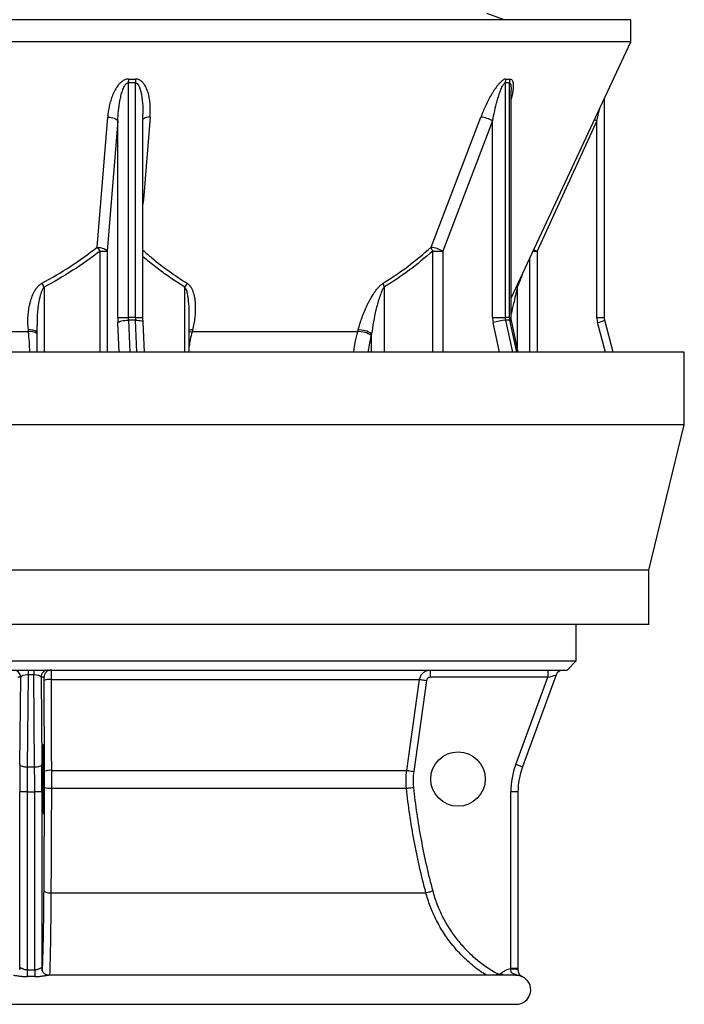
# Model space of a CAD drawing. Header units: millimetres. Extents: x 4080 to 7675, y 754 to 11989.
# Tile 2 of 6: x 5846 to 7675, y 754 to 3464. Entities that reach past the tile are written whole.
import ezdxf

# ---------------------------------------------------------------- set-up
doc = ezdxf.new("R2010")
doc.units = ezdxf.units.MM
doc.header["$LTSCALE"] = 5

msp = doc.modelspace()

# ---------------------------------------------------------------- linework, layer by layer
at = {"color": 8, "linetype": 'Continuous', "lineweight": 25}
for p, q in [((7180.3, 3464.4), (7131.5, 3481.9)), ((6067.9, 2549.6), (6067.9, 2827.4)), ((6087.1, 2827.4), (6087.1, 2549.6)), ((6982.4, 2549.6), (6982.4, 2827.4)), ((7010.2, 2827.4), (7010.2, 2549.6)), ((7258.6, 2827.4), (7269.6, 2827.4)), ((7269.6, 2827.4), (7269.6, 2549.6)), ((7249.5, 2549.6), (7249.5, 2807.9)), ((5913.3, 2728.4), (5913.3, 2549.6)), ((6300.7, 2549.6), (6300.7, 2728.4)), ((6848.9, 2728.4), (6848.9, 2549.6)), ((7215.2, 2728.4), (7215.2, 2561.9)), ((6120.2, 2549.6), (6116.5, 2630.7)), ((6145.3, 2637.2), (6149.4, 2549.6)), ((6164.8, 2645), (6185.5, 2645)), ((6169, 2549.6), (6165, 2637.2)), ((7166.5, 2549.6), (7148.7, 2630.7)), ((7182.9, 2637.2), (7202.1, 2549.6)), ((7193.5, 2645), (7198, 2645)), ((7213.6, 2549.6), (7194.3, 2637.2)), ((7434.3, 2645), (7454.9, 2645)), ((7457.5, 2549.6), (7436.1, 2630.7)), ((6814.4, 2549.6), (6814.4, 2599.8)), ((5846.4, 850.5), (5846.6, 853)), ((5907.6, 853), (5907.8, 850.5))]:
    msp.add_line(p, q, dxfattribs=at)
at = {"color": 7, "linetype": 'Continuous', "lineweight": 25}
for p, q in [((7488, 3464.4), (4227.1, 3464.4)), ((7527.1, 3464.4), (7488, 3464.4)), ((7527.1, 3403.2), (7527.1, 3464.4)), ((7488, 3403.2), (4227.1, 3403.2)), ((7198, 2697.5), (7527.1, 3403.2)), ((7527.1, 3403.2), (7488, 3403.2)), ((6145.1, 3290.5), (6145.1, 2645)), ((6164.8, 2645), (6164.8, 3290.5)), ((7182, 3290.5), (7182, 2645)), ((7193.5, 2645), (7193.5, 3290.5)), ((7198, 2645), (7198, 3271.8)), ((7454.9, 2645), (7454.9, 3248.4)), ((6185.5, 2645), (6185.5, 3204)), ((6059.5, 2837.9), (6088.4, 3196.3)), ((6116.1, 3185.7), (6087.1, 2827.4)), ((6116.1, 2645), (6116.1, 3185.7)), ((6977.9, 2837.9), (7114.8, 3196.3)), ((7147.2, 3185.7), (7010.2, 2827.4)), ((7147.2, 2645), (7147.2, 3185.7)), ((7434.3, 3185.7), (7269.6, 2827.4)), ((7434.3, 2645), (7434.3, 3185.7)), ((6067.9, 2827.4), (6087.1, 2827.4)), ((6982.4, 2827.4), (7010.2, 2827.4)), ((6312.3, 2549.6), (6312.3, 2659.4)), ((6116.1, 2645), (6145.1, 2645)), ((6164.8, 2645), (6145.1, 2645)), ((6165, 2637.2), (6145.3, 2637.2)), ((6189.6, 2549.6), (6185.8, 2631.9)), ((7147.2, 2645), (7182, 2645)), ((7193.5, 2645), (7182, 2645)), ((7194.3, 2637.2), (7182.9, 2637.2)), ((7218, 2549.6), (7199, 2636.1)), ((7479, 2549.6), (7455.9, 2637.1)), ((5870.5, 2605.7), (5342.9, 2605.7)), ((5870.5, 2605.7), (5870.1, 2610.3)), ((5893.8, 2623), (5893.8, 2549.6)), ((6321.6, 2610.3), (6320.4, 2605.7)), ((6776.2, 2605.7), (6320.4, 2605.7)), ((6776.2, 2605.7), (6777.4, 2610.3)), ((6814.4, 2599.8), (6813.2, 2595.2)), ((7674.6, 2549.6), (4079.6, 2549.6)), ((7674.6, 2349.6), (7674.6, 2549.6)), ((7674.6, 2349.6), (4079.6, 2349.6)), ((7577.1, 1949.6), (7674.6, 2349.6)), ((7577.1, 1949.6), (4177.1, 1949.6)), ((7577.1, 1799.6), (7577.1, 1949.6)), ((7577.1, 1799.6), (4177.1, 1799.6)), ((7377.1, 1699.4), (7377.1, 1799.6)), ((4377.1, 1699.4), (7377.1, 1699.4)), ((7352.1, 1674.4), (7377.1, 1699.4)), ((4402.1, 1674.4), (7352.1, 1674.4)), ((5849.3, 1654.4), (5840.8, 1654.4)), ((5847, 1414.6), (5849.3, 1654.4)), ((5869.4, 1661.3), (5866.9, 1407.7)), ((5869.4, 1674.4), (5869.4, 1661.3)), ((5884.8, 1661.3), (5869.4, 1661.3)), ((5884.8, 1674.4), (5884.8, 1661.3)), ((5887.3, 1407.7), (5884.8, 1661.3)), ((5905, 1654.4), (5907.3, 1414.6)), ((5913.4, 1654.4), (5905, 1654.4)), ((7299, 1654.4), (6975.5, 1654.4)), ((7211.1, 1414.6), (7299, 1654.4)), ((7322.3, 1661.3), (7229.3, 1407.7)), ((5914.6, 1395.3), (5913.7, 1645.8)), ((5932.6, 1648.6), (6946.3, 1648.6)), ((6965.6, 1645.8), (6930.2, 1395.3)), ((5866.9, 1407.7), (5887.3, 1407.7)), ((5933.5, 1398.1), (6911, 1398.1)), ((5846.6, 853), (5846.6, 1338.9)), ((5866.6, 1338.9), (5846.6, 1338.9)), ((5866.6, 1338.9), (5887.6, 1338.9)), ((5866.6, 1338.9), (5866.6, 848.9)), ((5907.6, 1338.9), (5887.6, 1338.9)), ((5887.6, 848.9), (5887.6, 1338.9)), ((5907.6, 1338.9), (5907.6, 853)), ((5933.5, 1349.2), (6910.2, 1349.2)), ((7197.6, 853.1), (7197.6, 1338.9)), ((7217.1, 1338.9), (7197.6, 1338.9)), ((7217.1, 1338.9), (7217.1, 853.1)), ((5932.2, 1061.1), (6963.8, 1061.1)), ((5846.6, 853), (5846.5, 850.6)), ((5866.6, 848.9), (5866.7, 830.8)), ((5887.6, 848.9), (5887.6, 830.8)), ((5907.6, 853), (5907.8, 850.5)), ((7217.1, 853.1), (7197.6, 853.1)), ((7217.1, 848.9), (7217.1, 848.9)), ((7210.6, 834.4), (5925.3, 834.4)), ((4542.1, 754.4), (7212.1, 754.4))]:
    msp.add_line(p, q, dxfattribs=at)
at = {"color": 7, "linetype": 'Continuous', "lineweight": 25, "flags": 128}
for points in [[(6088.4, 3196.3), (6093.2, 3196), (6097.9, 3195.4), (6102.4, 3194.4), (6106.5, 3193), (6110, 3191.5), (6112.9, 3189.7), (6114.9, 3187.7), (6116.1, 3185.7)], [(6059.5, 2837.9), (6064.3, 2837.7), (6069, 2837), (6073.4, 2836), (6077.5, 2834.7), (6081, 2833.1), (6083.8, 2831.3), (6085.9, 2829.4), (6087.1, 2827.4)], [(6116.5, 2630.7), (6117.8, 2632), (6119.9, 2633.2), (6122.9, 2634.3), (6126.6, 2635.3), (6130.9, 2636.1), (6135.5, 2636.7), (6140.4, 2637.1), (6145.3, 2637.2)], [(5932.6, 1648.6), (5932.8, 1609), (5933.3, 1450.5), (5933.5, 1398.1)], [(6911, 1398.1), (6916.6, 1437.7), (6938.9, 1596.2), (6946.3, 1648.6)], [(6946.3, 1648.6), (6946.9, 1648.5), (6948.1, 1648.3), (6950, 1648), (6952.3, 1647.7), (6955.2, 1647.3), (6958.4, 1646.8), (6961.9, 1646.3), (6965.6, 1645.8)], [(5847, 1414.6), (5847.4, 1413.3), (5848.6, 1412), (5850.5, 1410.9), (5853, 1409.8), (5856, 1409), (5859.4, 1408.3), (5863.1, 1407.9), (5866.9, 1407.7)], [(5887.3, 1407.7), (5891.1, 1407.9), (5894.8, 1408.3), (5898.2, 1409), (5901.2, 1409.8), (5903.7, 1410.9), (5905.6, 1412), (5906.8, 1413.3), (5907.3, 1414.6)], [(7229.3, 1407.7), (7229, 1407.9), (7228, 1408.3), (7226.3, 1409), (7224, 1409.8), (7221.3, 1410.9), (7218.1, 1412), (7214.7, 1413.3), (7211.1, 1414.6)], [(6911, 1398.1), (6911.6, 1398), (6912.8, 1397.8), (6914.6, 1397.6), (6917, 1397.2), (6919.9, 1396.8), (6923.1, 1396.4), (6926.6, 1395.9), (6930.2, 1395.3)], [(6910.2, 1349.2), (6910.8, 1349.3), (6912, 1349.4), (6913.8, 1349.6), (6916.2, 1349.9), (6919.1, 1350.2), (6922.3, 1350.5), (6925.8, 1350.9), (6929.5, 1351.3)], [(5913.2, 1066.3), (5913.7, 1065.4), (5914.8, 1064.4), (5916.6, 1063.6), (5918.9, 1062.8), (5921.8, 1062.1), (5925, 1061.6), (5928.5, 1061.3), (5932.2, 1061.1)], [(6963.8, 1061.1), (6964.4, 1061.3), (6965.5, 1061.7), (6967.3, 1062.2), (6969.7, 1062.8), (6972.5, 1063.6), (6975.6, 1064.4), (6979, 1065.4), (6982.6, 1066.3)]]:
    msp.add_lwpolyline(points, dxfattribs=at)
at = {"color": 8, "linetype": 'Continuous', "lineweight": 25, "flags": 128}
for points in [[(6204.9, 3196.3), (6201.2, 3151), (6186.5, 2969.7), (6185.5, 2956.9)], [(7427.3, 3189.1), (7430.1, 3187.7), (7434.3, 3185.7)], [(6165, 2637.2), (6169.7, 2637.1), (6174.1, 2636.7), (6177.9, 2636.1), (6181.2, 2635.3), (6183.6, 2634.3), (6185.1, 2633.2), (6185.7, 2632), (6185.8, 2631.9)], [(7194.3, 2637.2), (7196.7, 2637.1), (7198.3, 2636.7), (7199, 2636.1), (7199, 2636.1)], [(6312.3, 2605.7), (6315.6, 2605.9), (6320.4, 2605.7)], [(7176.1, 834.4), (7173.8, 837.1), (7171.2, 840.2)], [(7157.2, 834.4), (7158, 835.7), (7159.8, 839.1)]]:
    msp.add_lwpolyline(points, dxfattribs=at)
at = {"color": 7, "linetype": 'Continuous', "lineweight": 25}
msp.add_circle((7052.1, 1374.4), 75, dxfattribs=at)
for centre, radius, start, end in [((6277.7, 3289), 132.6, 174.766, 179.3378), ((6297, 3292.5), 132.2, 176.2483, 180.8294), ((7211.8, 3290.4), 29.8, 158.8931, 179.679), ((7223.1, 3290.8), 29.6, 159.6775, 180.5739), ((7106.2, 3114.9), 81.9, 59.925, 83.9442), ((5957.3, 2748.2), 136, 35.6155, 41.302), ((6969.1, 2756.4), 82, 59.9387, 83.8657), ((7011, 2845.9), 34.1, 193.6165, 213.0491), ((5802.7, 2673.3), 123.6, 26.4676, 32.086), ((6347.9, 2707.9), 51.5, 142.9048, 156.5545), ((6882.8, 2743.5), 37.1, 187.0862, 204.0861), ((6423.5, 2644.9), 307.4, 179.9825, 182.6367), ((6312.8, 2644.9), 167.7, 179.9825, 182.6367), ((6332.5, 2644.9), 167.7, 179.9825, 182.6367), ((7213.7, 2644.9), 66.5, 179.9726, 192.3377), ((7190.2, 2505.2), 132.2, 93.1893, 108.2864), ((7218.3, 2644.9), 36.3, 179.9726, 192.3377), ((7229.7, 2644.9), 36.3, 179.9726, 192.3377), ((7490.1, 2645), 55.8, 179.997, 194.7776), ((6780.4, 2550.1), 55.7, 53.8685, 94.2771), ((6781.5, 2554.7), 55.7, 53.8713, 94.2696), ((5829.3, 1654.4), 20, 359.9902, 89.9902), ((5925, 1654.4), 20, 90.0098, 180.0098), ((5933.4, 1654.4), 20, 90.0098, 180.0098), ((7166.9, 1659.4), 191.5, 175.5056, 181.4954), ((7490.4, 1659.4), 191.5, 175.5056, 181.4954), ((7341.1, 1654.4), 20, 90, 159.8637), ((5928.5, 1610.9), 37.9, 83.7029, 112.9935), ((7417.6, 1338.9), 220, 159.8637, 180), ((5929.4, 1360.6), 37.8, 83.7126, 113.0286), ((7417.1, 1338.9), 200, 159.8637, 180), ((5929.3, 1397.5), 48.5, 252.3113, 274.951), ((7202.1, 800), 51.1, 72.9053, 95.5311), ((7212.1, 794.4), 40, 270, 65.5259)]:
    msp.add_arc(centre, radius, start, end, dxfattribs=at)
at = {"color": 8, "linetype": 'Continuous', "lineweight": 25}
for centre, radius, start, end in [((6202.1, 3172.2), 24.3, 83.4522, 133.4951), ((7381.6, 3065), 262.7, 242.5754, 244.7495), ((7234.8, 2730.6), 19.7, 165.5274, 186.4902), ((7416.9, 2724.4), 95.6, 281.5747, 294.0824), ((5876, 2581.9), 29.1, 52.2579, 101.7185), ((5876.4, 2575.9), 30.4, 55.0345, 101.0645), ((6317.6, 2574.8), 35.8, 83.5665, 98.5066)]:
    msp.add_arc(centre, radius, start, end, dxfattribs=at)
at = {"color": 7, "linetype": 'Continuous', "lineweight": 25}
for centre, major_axis, ratio, start_param, end_param in [((5869.2, 1654.4), (20, 0.2), 0.344097, 1.559996, 3.106213), ((5885, 1654.4), (20, -0.2), 0.344097, 0.03538, 1.581597), ((7298.5, 1654.4), (23.8, 6.9), 0.005862, 4.73267, 6.278886), ((5911.4, 1374.4), (0, 95), 0.026186, 0.207281, 2.938486), ((5911.4, 1374.4), (0, 95), 0.026186, 4.712389, 5.888562), ((5852.4, 1338.9), (0, 220), 0.026186, 1.219352, 1.570796), ((5901.9, 1338.9), (0, 220), 0.026186, 4.712389, 5.063834), ((5872.4, 1338.9), (0, 200), 0.028805, 1.219352, 1.570796), ((5881.9, 1338.9), (0, 200), 0.028805, 4.712389, 5.063834), ((5911.4, 1374.4), (0, 95), 0.026186, 3.570047, 4.712389)]:
    msp.add_ellipse(centre, major_axis=major_axis, ratio=ratio, start_param=start_param, end_param=end_param, dxfattribs=at)
at = {"color": 8, "linetype": 'Continuous', "lineweight": 25}
for start_param, end_param in [(5.888562, 6.490466), (2.938486, 3.570047)]:
    msp.add_ellipse((5911.4, 1374.4), major_axis=(0, 95), ratio=0.026186, start_param=start_param, end_param=end_param, dxfattribs=at)
at = {"color": 7, "linetype": 'Continuous', "lineweight": 25}
for points, knots in [([(6145.6, 3301.1), (6144.2, 3301.1), (6142.8, 3301), (6140, 3300.5), (6138.6, 3300.2), (6135.9, 3299.2), (6134.6, 3298.7), (6132, 3297.4), (6130.8, 3296.6), (6127.3, 3294.3), (6125.1, 3292.5), (6122.2, 3289.6), (6121.2, 3288.6), (6119.4, 3286.6), (6118.5, 3285.5), (6114.2, 3280.1), (6111.3, 3275.6), (6107.5, 3268.6), (6106.3, 3266.2), (6104, 3261.4), (6103, 3259), (6100, 3251.6), (6098.3, 3246.7), (6095.3, 3236.8), (6094, 3231.7), (6090.7, 3216.7), (6089.3, 3206.5), (6088.4, 3196.3)], [0, 0, 0, 0, 0.03125, 0.03125, 0.0625, 0.0625, 0.09375, 0.09375, 0.125, 0.125, 0.1875, 0.1875, 0.21875, 0.21875, 0.25, 0.25, 0.375, 0.375, 0.4375, 0.4375, 0.5, 0.5, 0.625, 0.625, 0.75, 0.75, 1, 1, 1, 1]), ([(6116.1, 3185.7), (6116.5, 3195), (6117.2, 3204.3), (6119.1, 3222.9), (6120.4, 3232.1), (6122.9, 3245.9), (6123.9, 3250.5), (6126.1, 3259.6), (6127.4, 3264.1), (6129.7, 3270.8), (6130.5, 3273), (6132.4, 3277.4), (6133.4, 3279.5), (6135.2, 3282.6), (6135.8, 3283.6), (6137.2, 3285.6), (6137.9, 3286.5), (6139.6, 3288.2), (6140.5, 3289), (6142.1, 3289.9), (6142.7, 3290.2), (6143.9, 3290.5), (6144.5, 3290.6), (6145.1, 3290.5)], [0, 0, 0, 0, 0.25, 0.25, 0.5, 0.5, 0.625, 0.625, 0.75, 0.75, 0.8125, 0.8125, 0.875, 0.875, 0.90625, 0.90625, 0.9375, 0.9375, 0.96875, 0.96875, 0.984375, 0.984375, 1, 1, 1, 1]), ([(6204.9, 3196.3), (6205.3, 3201.4), (6205.6, 3206.5), (6205.7, 3216.7), (6205.6, 3221.7), (6205.1, 3231.8), (6204.6, 3236.8), (6203.3, 3246.7), (6202.4, 3251.7), (6200.7, 3259), (6200, 3261.5), (6198.6, 3266.3), (6197.7, 3268.7), (6195.1, 3275.7), (6192.9, 3280.2), (6188.9, 3286.6), (6187.4, 3288.7), (6184, 3292.5), (6182.2, 3294.3), (6178, 3297.5), (6175.7, 3298.8), (6171.9, 3300.2), (6170.6, 3300.5), (6167.9, 3301), (6166.5, 3301.1), (6165.1, 3301.1)], [0, 0, 0, 0, 0.125, 0.125, 0.25, 0.25, 0.375, 0.375, 0.5, 0.5, 0.5625, 0.5625, 0.625, 0.625, 0.75, 0.75, 0.8125, 0.8125, 0.875, 0.875, 0.9375, 0.9375, 0.96875, 0.96875, 1, 1, 1, 1]), ([(7184, 3301.1), (7183.2, 3301.1), (7182.3, 3301), (7180.5, 3300.5), (7179.5, 3300.2), (7177.6, 3299.2), (7176.7, 3298.7), (7174.7, 3297.4), (7173.7, 3296.6), (7170.9, 3294.3), (7169, 3292.5), (7166.3, 3289.6), (7165.4, 3288.6), (7163.6, 3286.6), (7162.7, 3285.5), (7158.3, 3280.1), (7155.1, 3275.6), (7150.4, 3268.6), (7148.9, 3266.2), (7146, 3261.4), (7144.5, 3259), (7140.3, 3251.6), (7137.6, 3246.7), (7132.5, 3236.8), (7130, 3231.7), (7123, 3216.7), (7118.7, 3206.5), (7114.8, 3196.3)], [0, 0, 0, 0, 0.03125, 0.03125, 0.0625, 0.0625, 0.09375, 0.09375, 0.125, 0.125, 0.1875, 0.1875, 0.21875, 0.21875, 0.25, 0.25, 0.375, 0.375, 0.4375, 0.4375, 0.5, 0.5, 0.625, 0.625, 0.75, 0.75, 1, 1, 1, 1]), ([(7147.2, 3185.7), (7149, 3195), (7150.9, 3204.3), (7155.2, 3222.9), (7157.5, 3232.1), (7161.3, 3245.9), (7162.7, 3250.5), (7165.6, 3259.6), (7167.1, 3264.1), (7169.6, 3270.8), (7170.4, 3273), (7172.3, 3277.4), (7173.3, 3279.5), (7174.8, 3282.6), (7175.4, 3283.6), (7176.5, 3285.6), (7177.1, 3286.5), (7178.4, 3288.2), (7179.1, 3289), (7180.2, 3289.9), (7180.5, 3290.2), (7181.3, 3290.5), (7181.7, 3290.6), (7182, 3290.5)], [0, 0, 0, 0, 0.25, 0.25, 0.5, 0.5, 0.625, 0.625, 0.75, 0.75, 0.8125, 0.8125, 0.875, 0.875, 0.90625, 0.90625, 0.9375, 0.9375, 0.96875, 0.96875, 0.984375, 0.984375, 1, 1, 1, 1]), ([(5907.4, 2738.9), (5934.1, 2753.2), (5960.1, 2768.7), (6010.8, 2801.9), (6035.4, 2819.5), (6059.5, 2837.9)], [0, 0, 0, 0, 0.5, 0.5, 1, 1, 1, 1]), ([(6067.9, 2827.4), (6043.3, 2808.9), (6018.3, 2791.2), (5966.8, 2758.1), (5940.5, 2742.6), (5913.3, 2728.4)], [0, 0, 0, 0, 0.5, 0.5, 1, 1, 1, 1]), ([(6846, 2738.9), (6869.1, 2753.2), (6891.7, 2768.7), (6935.6, 2801.9), (6957, 2819.5), (6977.9, 2837.9)], [0, 0, 0, 0, 0.5, 0.5, 1, 1, 1, 1]), ([(6982.4, 2827.4), (6961.2, 2808.9), (6939.6, 2791.2), (6895.2, 2758.1), (6872.4, 2742.6), (6848.9, 2728.4)], [0, 0, 0, 0, 0.5, 0.5, 1, 1, 1, 1]), ([(5870.1, 2610.3), (5868.9, 2621.8), (5868.6, 2633.3), (5869.4, 2650.3), (5869.9, 2656), (5871.3, 2667.3), (5872.3, 2673), (5874, 2681.4), (5874.7, 2684.2), (5876.2, 2689.8), (5877, 2692.6), (5879.7, 2700.9), (5881.8, 2706.4), (5885.7, 2714.3), (5887.1, 2717), (5890.2, 2722), (5891.8, 2724.5), (5894.6, 2728), (5895.6, 2729.2), (5897.6, 2731.4), (5898.7, 2732.5), (5902.1, 2735.6), (5904.6, 2737.4), (5907.4, 2738.9)], [0, 0, 0, 0, 0.25, 0.25, 0.375, 0.375, 0.5, 0.5, 0.5625, 0.5625, 0.625, 0.625, 0.75, 0.75, 0.8125, 0.8125, 0.875, 0.875, 0.90625, 0.90625, 0.9375, 0.9375, 1, 1, 1, 1]), ([(6306.9, 2738.9), (6309.3, 2737.4), (6311.3, 2735.6), (6314.1, 2732.6), (6314.9, 2731.5), (6316.5, 2729.3), (6317.2, 2728.1), (6319.3, 2724.6), (6320.5, 2722.1), (6322.6, 2717.1), (6323.5, 2714.5), (6325, 2709.2), (6325.7, 2706.5), (6326.9, 2701.1), (6327.4, 2698.4), (6328.6, 2690.1), (6329.1, 2684.5), (6329.5, 2673.3), (6329.5, 2667.7), (6329, 2656.3), (6328.6, 2650.5), (6326.6, 2633.3), (6324.5, 2621.8), (6321.6, 2610.3)], [0, 0, 0, 0, 0.0625, 0.0625, 0.09375, 0.09375, 0.125, 0.125, 0.1875, 0.1875, 0.25, 0.25, 0.3125, 0.3125, 0.375, 0.375, 0.5, 0.5, 0.625, 0.625, 0.75, 0.75, 1, 1, 1, 1]), ([(6777.4, 2610.3), (6780.4, 2621.8), (6783.9, 2633.3), (6790.1, 2650.3), (6792.3, 2656), (6797.1, 2667.3), (6799.6, 2673), (6803.6, 2681.4), (6805, 2684.2), (6807.9, 2689.8), (6809.4, 2692.6), (6814.1, 2700.9), (6817.4, 2706.4), (6822.7, 2714.3), (6824.6, 2717), (6828.4, 2722), (6830.4, 2724.5), (6833.5, 2728), (6834.5, 2729.2), (6836.7, 2731.4), (6837.8, 2732.5), (6841.2, 2735.6), (6843.6, 2737.4), (6846, 2738.9)], [0, 0, 0, 0, 0.25, 0.25, 0.375, 0.375, 0.5, 0.5, 0.5625, 0.5625, 0.625, 0.625, 0.75, 0.75, 0.8125, 0.8125, 0.875, 0.875, 0.90625, 0.90625, 0.9375, 0.9375, 1, 1, 1, 1]), ([(6848.9, 2728.4), (6848.1, 2727.3), (6847.3, 2726.2), (6845.9, 2723.9), (6845.2, 2722.7), (6843.3, 2719), (6842.1, 2716.4), (6838.9, 2708.7), (6837, 2703.3), (6833.5, 2692.6), (6831.9, 2687.2), (6828.9, 2676.3), (6827.6, 2670.9), (6823.7, 2654.5), (6821.5, 2643.6), (6817.5, 2621.7), (6815.8, 2610.7), (6814.4, 2599.8)], [0, 0, 0, 0, 0.03125, 0.03125, 0.0625, 0.0625, 0.125, 0.125, 0.25, 0.25, 0.375, 0.375, 0.5, 0.5, 0.75, 0.75, 1, 1, 1, 1]), ([(6185.8, 2631.9), (6185.7, 2633.3), (6185.5, 2637.6), (6185.5, 2642), (6185.5, 2645)], [0, 0, 0, 0, 0.3392285, 1, 1, 1, 1]), ([(7199, 2636.1), (7198.8, 2637.1), (7198.2, 2639.9), (7198.1, 2643), (7198, 2645)], [0, 0, 0, 0, 0.3393042, 1, 1, 1, 1]), ([(7455.9, 2637.1), (7455.7, 2638), (7455.1, 2640.5), (7455, 2643.2), (7454.9, 2645)], [0, 0, 0, 0, 0.339517, 1, 1, 1, 1]), ([(5913.7, 1645.8), (5913.7, 1647), (5913.7, 1648.1), (5913.6, 1649.7), (5913.6, 1650.2), (5913.6, 1651.1), (5913.6, 1651.6), (5913.6, 1652.4), (5913.6, 1652.7), (5913.5, 1653.3), (5913.5, 1653.6), (5913.5, 1654.2), (5913.4, 1654.4), (5913.4, 1654.4)], [0, 0, 0, 0, 0.25, 0.25, 0.375, 0.375, 0.5, 0.5, 0.625, 0.625, 0.75, 0.75, 1, 1, 1, 1]), ([(5933.4, 1674.4), (5933.4, 1674.4), (5933.3, 1674.2), (5933.2, 1673.6), (5933.2, 1673.1), (5933.1, 1671.9), (5933.1, 1671.1), (5933, 1669.7), (5933, 1669.3), (5932.9, 1668.2), (5932.9, 1667.6), (5932.9, 1665.9), (5932.8, 1664.6), (5932.8, 1661.8), (5932.8, 1660.3), (5932.7, 1657.2), (5932.7, 1655.5), (5932.7, 1652.1), (5932.7, 1650.4), (5932.6, 1648.6)], [0, 0, 0, 0, 0.125, 0.125, 0.25, 0.25, 0.375, 0.375, 0.4375, 0.4375, 0.5, 0.5, 0.625, 0.625, 0.75, 0.75, 0.875, 0.875, 1, 1, 1, 1]), ([(6946.3, 1648.6), (6946.6, 1650.4), (6947, 1652.1), (6948.1, 1655.5), (6948.8, 1657.1), (6950.5, 1660.3), (6951.5, 1661.8), (6953.2, 1663.9), (6953.8, 1664.5), (6955, 1665.8), (6955.7, 1666.5), (6957.7, 1668.2), (6959.2, 1669.3), (6962.2, 1671.1), (6963.8, 1671.9), (6967.2, 1673.1), (6968.9, 1673.6), (6972.4, 1674.2), (6974.2, 1674.4), (6976, 1674.4)], [0, 0, 0, 0, 0.125, 0.125, 0.25, 0.25, 0.375, 0.375, 0.4375, 0.4375, 0.5, 0.5, 0.625, 0.625, 0.75, 0.75, 0.875, 0.875, 1, 1, 1, 1]), ([(6975.5, 1654.4), (6974.3, 1654.4), (6973.1, 1654.2), (6971.4, 1653.6), (6970.9, 1653.3), (6969.9, 1652.7), (6969.4, 1652.4), (6968.5, 1651.6), (6968.1, 1651.1), (6967.3, 1650.2), (6967, 1649.7), (6966.1, 1648.1), (6965.7, 1647), (6965.6, 1645.8)], [0, 0, 0, 0, 0.25, 0.25, 0.375, 0.375, 0.5, 0.5, 0.625, 0.625, 0.75, 0.75, 1, 1, 1, 1]), ([(5910.8, 1464.8), (5910.8, 1464.9), (5910.8, 1465), (5910.8, 1465), (5910.8, 1464.9)], [0, 0, 0, 0, 0.284872, 1, 1, 1, 1]), ([(5933.5, 1398.1), (5933.5, 1390), (5933.5, 1381.9), (5933.6, 1365.5), (5933.5, 1357.3), (5933.5, 1349.2)], [0, 0, 0, 0, 0.5, 0.5, 1, 1, 1, 1]), ([(6910.2, 1349.2), (6909.3, 1357.3), (6908.9, 1365.5), (6909.2, 1381.8), (6909.9, 1390), (6911, 1398.1)], [0, 0, 0, 0, 0.5, 0.5, 1, 1, 1, 1]), ([(5933.5, 1349.2), (5933.5, 1324.9), (5933.4, 1300.6), (5933.2, 1252.3), (5933.1, 1228.2), (5932.9, 1180.1), (5932.8, 1156.2), (5932.5, 1108.5), (5932.4, 1084.8), (5932.2, 1061.1)], [0, 0, 0, 0, 0.25, 0.25, 0.5, 0.5, 0.75, 0.75, 1, 1, 1, 1]), ([(6963.8, 1061.1), (6957.5, 1084.8), (6951.6, 1108.5), (6940.8, 1156.2), (6935.9, 1180.1), (6926.9, 1228.1), (6922.9, 1252.2), (6915.8, 1300.6), (6912.8, 1324.9), (6910.2, 1349.2)], [0, 0, 0, 0, 0.25, 0.25, 0.5, 0.5, 0.75, 0.75, 1, 1, 1, 1]), ([(6929.5, 1351.3), (6934.6, 1303.1), (6941.6, 1255.3), (6959.3, 1160.3), (6970, 1113.1), (6982.6, 1066.3)], [0, 0, 0, 0, 0.5, 0.5, 1, 1, 1, 1]), ([(5910.8, 1283.8), (5910.8, 1283.8), (5910.8, 1283.7), (5910.7, 1283.9), (5910.7, 1284.4), (5910.7, 1284.4)], [0, 0, 0, 0, 0.081145, 0.98089, 1, 1, 1, 1]), ([(5910.8, 1283.9), (5910.8, 1283.8), (5910.8, 1283.8), (5910.8, 1283.9), (5910.8, 1283.9)], [0, 0, 0, 0, 0.757268, 1, 1, 1, 1]), ([(6982.6, 1066.3), (6985.8, 1054.3), (6989.6, 1042.5), (6996.3, 1025.1), (6998.6, 1019.3), (7003.6, 1008), (7006.2, 1002.4), (7020, 974.8), (7033.1, 954.1), (7052, 929.8), (7056, 925), (7064.1, 915.6), (7068.3, 911), (7081.1, 897.6), (7090, 889.2), (7118, 865.3), (7138.1, 851.2), (7159.8, 839.1)], [0, 0, 0, 0, 0.125, 0.125, 0.1875, 0.1875, 0.25, 0.25, 0.5, 0.5, 0.5625, 0.5625, 0.625, 0.625, 0.75, 0.75, 1, 1, 1, 1]), ([(5866.6, 848.9), (5865.3, 848.9), (5863.9, 849), (5861.4, 849.5), (5860.1, 849.8), (5857.8, 850.5), (5856.7, 850.9), (5854.6, 851.8), (5853.6, 852.3), (5851.8, 853.1), (5851, 853.5), (5849.5, 854.1), (5848.8, 854.3), (5847.8, 854.5), (5847.3, 854.4), (5846.8, 853.9), (5846.6, 853.5), (5846.6, 853)], [0, 0, 0, 0, 0.125, 0.125, 0.25, 0.25, 0.375, 0.375, 0.5, 0.5, 0.625, 0.625, 0.75, 0.75, 0.875, 0.875, 1, 1, 1, 1]), ([(5866.6, 848.9), (5870.1, 848.9), (5873.6, 848.9), (5877.1, 848.9), (5880.6, 848.9), (5884.1, 848.9), (5887.6, 848.9)], [0, 0, 0, 0, 0.002103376, 0.002103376, 0.002103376, 0.004206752, 0.004206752, 0.004206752, 0.004206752]), ([(5907.6, 853), (5907.6, 853.5), (5907.4, 853.9), (5906.9, 854.4), (5906.5, 854.5), (5905.4, 854.3), (5904.7, 854.1), (5903.3, 853.5), (5902.4, 853.1), (5900.6, 852.3), (5899.6, 851.8), (5897.6, 850.9), (5896.4, 850.5), (5894.1, 849.8), (5892.8, 849.5), (5890.3, 849), (5889, 848.9), (5887.6, 848.9)], [0, 0, 0, 0, 0.125, 0.125, 0.25, 0.25, 0.375, 0.375, 0.5, 0.5, 0.625, 0.625, 0.75, 0.75, 0.875, 0.875, 1, 1, 1, 1]), ([(5925, 834.4), (5925, 834.4), (5924.6, 834.4), (5922.1, 834.6), (5918.4, 835.7), (5914.2, 838.3), (5910.7, 842.1), (5908.5, 846.4), (5908, 849.3), (5907.9, 850.5)], [0, 0, 0, 0, 0.013087, 0.136931, 0.310036, 0.486335, 0.672209, 0.869374, 1, 1, 1, 1]), ([(7159.8, 839.1), (7160.7, 838.6), (7161.7, 838.2), (7163.7, 837.8), (7164.7, 837.7), (7166.7, 837.9), (7167.7, 838.2), (7169.6, 839), (7170.4, 839.5), (7171.2, 840.2)], [0, 0, 0, 0, 0.25, 0.25, 0.5, 0.5, 0.75, 0.75, 1, 1, 1, 1]), ([(7171.2, 840.2), (7173.1, 841.8), (7175.1, 843.3), (7179.3, 846), (7181.4, 847.2), (7188.1, 850.5), (7192.8, 852.1), (7197.6, 853.1)], [0, 0, 0, 0, 0.25, 0.25, 0.5, 0.5, 1, 1, 1, 1]), ([(7197.2, 850.9), (7197, 849.9), (7196.8, 849), (7196.9, 847.2), (7197, 846.2), (7197.5, 844.5), (7197.8, 843.8), (7198.8, 842.3), (7199.4, 841.7), (7201.2, 840.1), (7202.7, 839.4), (7205.7, 838.2), (7207.3, 837.7), (7210.5, 836.7), (7212.1, 836.3), (7215.4, 835.3), (7217, 834.8), (7220.3, 833.7), (7221.9, 833.1), (7224.4, 832.1), (7225.2, 831.8), (7226.7, 831.1), (7227.5, 830.7), (7228.3, 830.3)], [0, 0, 0, 0, 0.0625, 0.0625, 0.125, 0.125, 0.1875, 0.1875, 0.25, 0.25, 0.375, 0.375, 0.5, 0.5, 0.625, 0.625, 0.75, 0.75, 0.875, 0.875, 0.9375, 0.9375, 1, 1, 1, 1]), ([(7217.1, 848.9), (7217.1, 847.9), (7217.2, 847), (7217.4, 845.3), (7217.6, 844.5), (7218.2, 842.2), (7218.7, 841), (7219.4, 839.4), (7219.7, 838.9), (7220.2, 838), (7220.5, 837.6), (7221.3, 836.4), (7221.8, 835.8), (7223.4, 834), (7224.4, 833.1), (7226.4, 831.5), (7227.3, 830.9), (7228.3, 830.3)], [0, 0, 0, 0, 0.0625, 0.0625, 0.125, 0.125, 0.25, 0.25, 0.3125, 0.3125, 0.375, 0.375, 0.5, 0.5, 0.75, 0.75, 1, 1, 1, 1]), ([(5887.6, 830.8), (5884.1, 830.8), (5880.6, 830.8), (5877.1, 830.8), (5873.6, 830.8), (5870.1, 830.8), (5866.7, 830.8)], [0, 0, 0, 0, 0.002090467, 0.002090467, 0.002090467, 0.004180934, 0.004180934, 0.004180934, 0.004180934]), ([(7228.3, 830.3), (7224.6, 831.9), (7218.7, 834.4), (7212.3, 834), (7209.8, 833.9)], [0, 0, 0, 0, 0.6177185, 1, 1, 1, 1])]:
    msp.add_open_spline(points, degree=3, knots=knots, dxfattribs=at)
for points in [[(6164.8, 3290.5), (6158.2, 3290.5), (6151.7, 3290.5), (6145.1, 3290.5)], [(6145.6, 3301.1), (6152.1, 3301), (6158.6, 3301), (6165.1, 3301.1)], [(7193.5, 3290.5), (7189.7, 3290.5), (7185.8, 3290.5), (7182, 3290.5)], [(7184, 3301.1), (7187.8, 3301), (7191.6, 3301), (7195.3, 3301.1)], [(5914.6, 1351.3), (5914.6, 1358.7), (5914.7, 1373.4), (5914.6, 1388), (5914.6, 1395.3)], [(6930.2, 1395.3), (6929.2, 1388), (6928.1, 1373.4), (6928.7, 1358.7), (6929.5, 1351.3)], [(5913.2, 1066.3), (5913.6, 1113.1), (5914.1, 1207.4), (5914.5, 1303.1), (5914.6, 1351.3)], [(7197.2, 850.9), (7197.3, 851.6), (7197.5, 852.4), (7197.6, 853.1)], [(7217.1, 853.1), (7217.1, 851.7), (7217.1, 850.3), (7217.1, 848.9)]]:
    msp.add_open_spline(points, degree=3, dxfattribs=at)
at = {"color": 8, "linetype": 'Continuous', "lineweight": 25}
for points, knots in [([(6164.8, 3290.5), (6165.6, 3290.5), (6166.9, 3290.3), (6169.8, 3288.7), (6173.9, 3283.8), (6177.6, 3274.5), (6180.7, 3262.6), (6183.7, 3244.1), (6185.4, 3224.5), (6185.3, 3209.1), (6185.2, 3204.1)], [0, 0, 0, 0, 0.025068, 0.042813, 0.106169, 0.228944, 0.366421, 0.50519, 0.839104, 1, 1, 1, 1]), ([(7193.5, 3290.5), (7193.9, 3290.5), (7194.7, 3290.3), (7196.1, 3288.7), (7197.6, 3283.8), (7198.1, 3277.6), (7198, 3273.1), (7197.9, 3272.1)], [0, 0, 0, 0, 0.096452, 0.164728, 0.408499, 0.880894, 1, 1, 1, 1]), ([(7195.3, 3301.1), (7196.7, 3300.9), (7199.8, 3300.4), (7203.1, 3295), (7204.5, 3285.8), (7203.8, 3273.5), (7201.9, 3260.1), (7199.4, 3250.5), (7198, 3245.4)], [0, 0, 0, 0, 0.096376, 0.215236, 0.405852, 0.595557, 0.785771, 1, 1, 1, 1]), ([(7434.3, 3185.7), (7436.6, 3196), (7439.4, 3207.9), (7441.8, 3219.6), (7442.2, 3221.1)], [0, 0, 0, 0, 0.8717178, 1, 1, 1, 1]), ([(6185.5, 2829.7), (6193.6, 2822.6), (6216.9, 2802.4), (6257.1, 2771.3), (6290.3, 2749.7), (6306.9, 2738.9)], [0, 0, 0, 0, 0.209917, 0.604233, 1, 1, 1, 1]), ([(6300.7, 2728.4), (6289.2, 2735.6), (6266, 2750.1), (6232.4, 2774.4), (6205.5, 2795), (6190.1, 2808.1), (6185.5, 2812)], [0, 0, 0, 0, 0.290026, 0.58064, 0.87276, 1, 1, 1, 1]), ([(7228.7, 2763.3), (7227.2, 2759.1), (7222.8, 2746.6), (7218.2, 2735.6), (7215.2, 2728.4)], [0, 0, 0, 0, 0.342675, 1, 1, 1, 1]), ([(5913.3, 2728.4), (5911.8, 2726.3), (5906.8, 2719.6), (5902.1, 2703.9), (5896.6, 2677.2), (5893.8, 2649.2), (5894.1, 2628.9), (5894.2, 2622.5)], [0, 0, 0, 0, 0.068909, 0.228886, 0.440953, 0.822892, 1, 1, 1, 1]), ([(6312.1, 2659.9), (6312.2, 2662.8), (6312.4, 2674.6), (6311.2, 2690.3), (6308.8, 2706.7), (6306.6, 2716.1), (6304, 2723.4), (6301.8, 2726.7), (6300.7, 2728.4)], [0, 0, 0, 0, 0.119549, 0.499453, 0.663211, 0.82813, 0.913082, 1, 1, 1, 1]), ([(7215.2, 2728.4), (7214.8, 2726.3), (7213.3, 2719.6), (7209.7, 2703.9), (7204.4, 2681.2), (7200.3, 2663.6), (7198, 2653.8)], [0, 0, 0, 0, 0.096738, 0.321324, 0.619037, 1, 1, 1, 1]), ([(5874.4, 2549.6), (5874.4, 2550.4), (5874, 2559.6), (5872.8, 2578.6), (5871.4, 2596), (5870.5, 2605.7)], [0, 0, 0, 0, 0.045274, 0.468728, 1, 1, 1, 1]), ([(6320.4, 2605.7), (6318.7, 2598.3), (6315.5, 2585), (6313.3, 2571.1), (6312.3, 2564.9)], [0, 0, 0, 0, 0.557517, 1, 1, 1, 1]), ([(6765.1, 2549.6), (6765.2, 2550.4), (6766.3, 2559.6), (6769.7, 2578.6), (6773.9, 2596), (6776.2, 2605.7)], [0, 0, 0, 0, 0.045274, 0.468728, 1, 1, 1, 1]), ([(6813.2, 2595.2), (6811.1, 2586.3), (6807.5, 2571.5), (6805.2, 2555.8), (6804.2, 2549.6)], [0, 0, 0, 0, 0.597834, 1, 1, 1, 1]), ([(5908.9, 846.4), (5909.1, 852.1), (5909.6, 863.1), (5910.2, 883.1), (5910.8, 904.4), (5911.4, 927.9), (5911.9, 953), (5912.3, 979.3), (5912.7, 1007), (5913, 1036), (5913.2, 1056.2), (5913.2, 1066.3)], [0, 0, 0, 0, 0.116408, 0.225277, 0.334146, 0.446163, 0.558181, 0.667052, 0.775924, 0.887962, 1, 1, 1, 1]), ([(5932.2, 1061.1), (5932.2, 1047.2), (5932, 1019.2), (5931.6, 979.4), (5931.1, 941.7), (5930.5, 906.9), (5929.9, 875.5), (5929.2, 851.1), (5928.8, 838.8), (5928.6, 834.4)], [0, 0, 0, 0, 0.1521627, 0.3048119, 0.4569762, 0.6091118, 0.7617313, 0.9138684, 1, 1, 1, 1]), ([(7130.4, 834.4), (7124.7, 837.9), (7106.6, 849.1), (7078.9, 872.2), (7047.7, 903.3), (7020.5, 937.9), (6997.3, 975.3), (6979, 1013.9), (6968.8, 1043), (6964.6, 1058.5), (6963.8, 1061.1)], [0, 0, 0, 0, 0.06947, 0.222337, 0.374717, 0.527132, 0.680034, 0.832446, 0.9713, 1, 1, 1, 1]), ([(5829, 834.4), (5829.3, 834.4), (5830.2, 834.4), (5831.9, 834.2), (5834.5, 833.9), (5837.8, 833.4), (5842.8, 832.7), (5848.2, 831.9), (5854.1, 831.3), (5860.3, 830.8), (5864.5, 830.8), (5866.7, 830.8)], [0, 0, 0, 0, 0.042242, 0.145688, 0.173492, 0.303043, 0.435996, 0.571858, 0.709821, 0.853864, 1, 1, 1, 1]), ([(5887.6, 830.8), (5889.7, 830.8), (5894, 830.8), (5900.4, 831.3), (5906.4, 832), (5911.8, 832.7), (5916.5, 833.4), (5920.2, 834), (5923.3, 834.4), (5924.7, 834.4), (5925.3, 834.4)], [0, 0, 0, 0, 0.146821, 0.295848, 0.437478, 0.581398, 0.696978, 0.814663, 0.913636, 1, 1, 1, 1]), ([(7228.6, 830.6), (7228.6, 830.6), (7228.7, 830.7), (7228.4, 830.4), (7228.3, 830.3)], [0, 0, 0, 0, 0.6974402, 1, 1, 1, 1])]:
    msp.add_open_spline(points, degree=3, knots=knots, dxfattribs=at)

doc.saveas('drawing.dxf')
